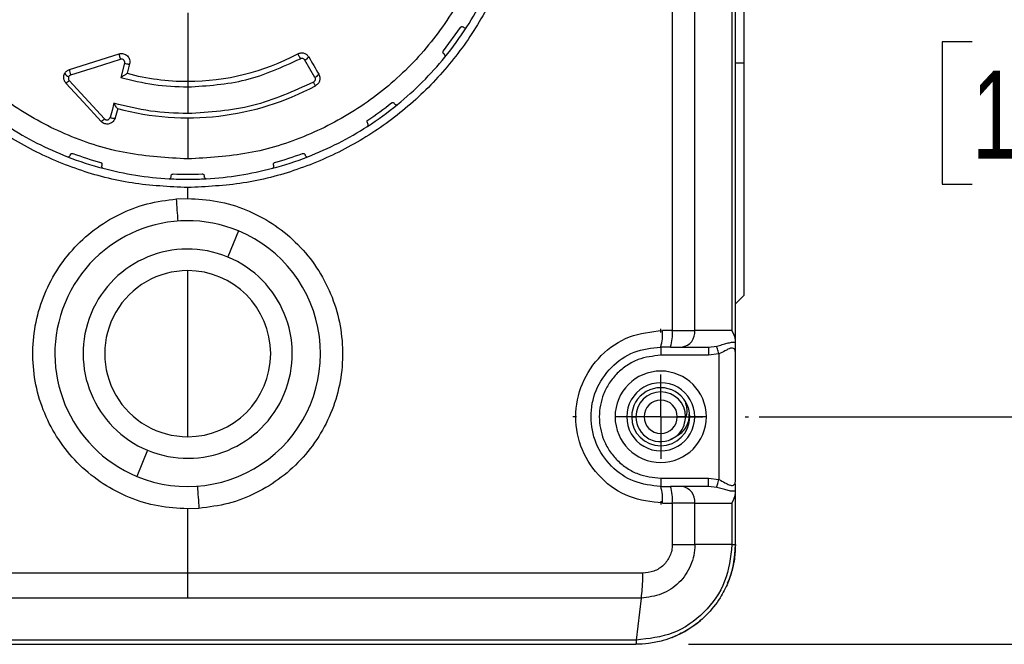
# Model space of a CAD drawing. Header units: millimetres. Extents: x 16 to 683, y 16 to 524.
# Tile 8 of 20: x 373 to 432, y 368 to 406. Entities that reach past the tile are written whole.
import ezdxf

# ---------------------------------------------------------------- set-up
doc = ezdxf.new("R2010")
doc.units = ezdxf.units.MM
doc.header["$LTSCALE"] = 2.5
doc.linetypes.add('CENTERX2', pattern=[20.32, 12.7, -2.54, 2.54, -2.54])
doc.layers.add('CENTER', color=40, linetype='CENTERX2')
doc.layers.add('DIMENSIONS', color=140, linetype='Continuous', lineweight=25)
doc.styles.add('SLDTEXTSTYLE0', font='TXT', dxfattribs={"width": 0.7})
doc.dimstyles.new('SLDDIMSTYLE0', dxfattribs={"dimtxt": 5.39502, "dimasz": 8.255, "dimexe": 0, "dimexo": 0.0625, "dimgap": 1.348755, "dimtad": 0, "dimtih": 1, "dimtoh": 1, "dimrnd": 1e-09, "dimzin": 12, "dimdsep": 46, "dimtxsty": 'SLDTEXTSTYLE0', "dimsah": 1, "dimcen": 0.09, "dimadec": 0, "dimazin": 3, "dimtfac": 1, "dimtofl": 0, "dimtmove": 0, "dimatfit": 3, "dimfxl": 0, "dimfrac": 2, "dimtolj": 1, "dimtzin": 12, "dimarcsym": 0})
doc.dimstyles.new('SLDDIMSTYLE1', dxfattribs={"dimtxt": 5.39502, "dimasz": 8.255, "dimexe": 0, "dimexo": 0.0625, "dimgap": 1.348755, "dimtad": 0, "dimtih": 1, "dimtoh": 1, "dimrnd": 1e-09, "dimzin": 4, "dimdsep": 46, "dimtxsty": 'SLDTEXTSTYLE0', "dimsah": 1, "dimcen": 0.09, "dimadec": 0, "dimazin": 1, "dimtfac": 1, "dimtofl": 0, "dimtmove": 0, "dimatfit": 3, "dimfxl": 0, "dimfrac": 2, "dimtolj": 1, "dimtzin": 12, "dimarcsym": 0})

# ---------------------------------------------------------------- blocks, each defined once
blk = doc.blocks.new('_D_3')
at = {"layer": 'DIMENSIONS'}
for p, q in [((417.071, 424.314), (445.863, 424.314)), ((437.925, 424.314), (437.925, 414.08)), ((429.909, 404.297), (428.098, 404.297)), ((428.098, 404.297), (428.098, 395.723)), ((445.941, 404.297), (447.753, 404.297)), ((447.753, 404.297), (447.753, 395.723)), ((428.098, 395.723), (429.909, 395.723)), ((447.753, 395.723), (445.941, 395.723)), ((437.925, 381.714), (437.925, 394.515)), ((417.071, 381.714), (445.863, 381.714))]:
    blk.add_line(p, q, dxfattribs=at)
for points in [[(437.925, 424.314), (436.655, 416.059), (439.195, 416.059)], [(437.925, 381.714), (439.195, 389.969), (436.655, 389.969)]]:
    blk.add_solid(points, dxfattribs=at)
at = {"layer": 'DIMENSIONS', "char_height": 5.2917, "attachment_point": 1, "style": 'SLDTEXTSTYLE0'}
for s, insert in [('42.6', (429.909, 412.326)), ('1.68', (429.909, 402.544))]:
    blk.add_mtext(s, dxfattribs=dict(at, insert=insert))
blk = doc.blocks.new('_D_4')
at = {"layer": 'DIMENSIONS'}
for p, q in [((412.821, 438.014), (471.282, 438.014)), ((463.345, 438.014), (463.345, 415.78)), ((455.329, 405.998), (453.517, 405.998)), ((453.517, 405.998), (453.517, 397.424)), ((471.36, 405.998), (473.172, 405.998)), ((473.172, 405.998), (473.172, 397.424)), ((453.517, 397.424), (455.329, 397.424)), ((473.172, 397.424), (471.36, 397.424)), ((463.345, 368.014), (463.345, 396.216)), ((412.821, 368.014), (471.282, 368.014))]:
    blk.add_line(p, q, dxfattribs=at)
for points in [[(463.345, 438.014), (462.075, 429.759), (464.615, 429.759)], [(463.345, 368.014), (464.615, 376.269), (462.075, 376.269)]]:
    blk.add_solid(points, dxfattribs=at)
at = {"layer": 'DIMENSIONS', "char_height": 5.2917, "attachment_point": 1, "style": 'SLDTEXTSTYLE0'}
for s, insert in [('70.0', (455.329, 414.027)), ('2.76', (455.329, 404.245))]:
    blk.add_mtext(s, dxfattribs=dict(at, insert=insert))
blk = doc.blocks.new('SW_CENTERMARKSYMBOL_2')
at = {"layer": 'CENTER', "color": 0}
for p, q in [((0, 5.08), (0, 5.29)), ((0, 0), (0, 2.54)), ((-5.08, 0), (-5.29, 0)), ((0, 0), (-2.54, 0)), ((0, 0), (0, -2.54)), ((0, 0), (2.54, 0)), ((5.08, 0), (5.29, 0)), ((0, -5.08), (0, -5.29))]:
    blk.add_line(p, q, dxfattribs=at)

msp = doc.modelspace()

# ---------------------------------------------------------------- linework, layer by layer
for p, q in [((415.646, 386.298), (415.646, 419.731)), ((411.841, 419.114), (411.841, 386.914)), ((413.202, 386.914), (413.202, 419.114)), ((415.433, 419.114), (415.433, 386.914)), ((416.146, 417.014), (416.146, 403.014)), ((382.646, 406.036), (382.646, 401.914)), ((399.252, 405.185), (399.291, 405.156)), ((398.054, 403.738), (399.082, 405.154)), ((375.526, 402.622), (378.514, 403.564)), ((398.116, 403.538), (398.077, 403.567)), ((378.846, 402.997), (378.619, 402.147)), ((379.147, 402.958), (378.996, 402.395)), ((416.146, 403.014), (415.646, 403.014)), ((416.146, 403.014), (416.146, 389.014)), ((390.542, 402.338), (390.544, 402.334)), ((375.508, 401.969), (377.631, 399.652)), ((382.646, 401.914), (382.646, 401.574)), ((390.306, 402.145), (390.305, 402.147)), ((382.646, 401.574), (382.646, 399.967)), ((395.093, 400.583), (395.121, 400.544)), ((378.427, 400.269), (378.276, 399.706)), ((377.972, 399.736), (377.972, 399.734)), ((378.276, 399.706), (378.275, 399.702)), ((382.646, 399.714), (382.646, 397.235)), ((393.475, 399.407), (393.452, 399.478)), ((393.503, 399.368), (393.475, 399.407)), ((375.561, 397.446), (375.576, 397.492)), ((389.716, 397.492), (389.73, 397.446)), ((377.478, 396.874), (377.463, 396.828)), ((387.813, 396.874), (387.808, 396.911)), ((387.828, 396.828), (387.813, 396.874)), ((377.457, 396.791), (377.463, 396.828)), ((381.646, 396.166), (381.646, 396.214)), ((383.646, 396.214), (383.646, 396.166)), ((382.646, 394.856), (382.646, 395.514)), ((381.973, 394.831), (382.646, 394.856)), ((385.71, 392.904), (385.059, 391.334)), ((382.646, 385.514), (382.646, 390.514)), ((416.146, 389.014), (415.646, 388.514)), ((411.841, 386.914), (411.25, 386.914)), ((411.841, 386.914), (413.202, 386.914)), ((415.433, 386.914), (413.202, 386.914)), ((415.646, 386.2), (415.646, 386.298)), ((415.646, 385.61), (415.646, 386.2)), ((411.734, 385.914), (411.146, 385.914)), ((411.146, 385.914), (411.146, 385.414)), ((411.734, 385.914), (412.414, 385.914)), ((412.414, 385.914), (414.031, 385.914)), ((414.031, 385.914), (414.519, 385.968)), ((414.031, 385.914), (414.031, 385.414)), ((415.646, 377.819), (415.646, 385.61)), ((382.646, 380.514), (382.646, 385.514)), ((414.031, 385.414), (411.146, 385.414)), ((414.646, 385.494), (414.031, 385.414)), ((414.646, 385.494), (414.646, 377.934)), ((409.096, 381.714), (408.396, 381.714)), ((409.396, 381.714), (409.096, 381.714)), ((409.396, 381.714), (409.646, 381.714)), ((410.146, 381.714), (409.646, 381.714)), ((412.646, 381.714), (412.146, 381.714)), ((412.643, 381.625), (412.668, 381.714)), ((412.668, 381.714), (412.646, 381.714)), ((412.869, 381.714), (412.864, 381.871)), ((412.869, 381.714), (412.896, 381.714)), ((413.196, 381.714), (412.896, 381.714)), ((413.896, 381.714), (413.196, 381.714)), ((380.233, 379.695), (379.581, 378.124)), ((411.146, 378.014), (414.031, 378.014)), ((411.146, 378.014), (411.146, 377.514)), ((414.031, 377.514), (414.031, 378.014)), ((414.031, 378.014), (414.646, 377.934)), ((411.146, 377.514), (411.734, 377.514)), ((412.414, 377.514), (411.734, 377.514)), ((414.031, 377.514), (412.414, 377.514)), ((414.519, 377.46), (414.031, 377.514)), ((415.646, 377.81), (415.646, 377.819)), ((415.646, 377.228), (415.646, 377.674)), ((415.646, 377.131), (415.646, 377.228)), ((415.646, 374.014), (415.646, 377.131)), ((383.324, 376.197), (382.646, 376.172)), ((382.646, 372.295), (382.646, 376.172)), ((411.25, 376.514), (411.841, 376.514)), ((411.841, 376.514), (411.841, 374.014)), ((413.202, 376.514), (411.841, 376.514)), ((413.202, 374.014), (413.202, 376.514)), ((413.202, 376.514), (415.433, 376.514)), ((415.433, 376.514), (415.433, 374.014)), ((411.841, 374.014), (413.202, 374.014)), ((415.433, 374.014), (413.202, 374.014)), ((415.433, 374.014), (415.646, 374.014)), ((382.646, 372.295), (355.234, 372.295)), ((382.646, 370.8), (382.646, 372.295)), ((382.646, 370.8), (355.331, 370.8)), ((409.96, 370.8), (409.674, 368.267)), ((355.646, 368.014), (409.646, 368.014))]:
    msp.add_line(p, q)
at = {"flags": 128}
for points in [[(375.598, 402.298), (377.095, 402.77), (378.594, 403.243)], [(390.305, 402.147), (390.004, 402.668), (389.703, 403.19)], [(389.941, 403.378), (390.017, 403.247), (390.092, 403.117), (390.167, 402.987), (390.242, 402.857), (390.317, 402.727), (390.392, 402.597), (390.467, 402.468), (390.542, 402.338)], [(375.308, 401.807), (376.367, 400.652), (377.424, 399.498)], [(390.345, 401.647), (390.343, 401.651), (390.336, 401.663), (390.326, 401.683), (390.311, 401.71), (390.293, 401.743), (390.273, 401.782), (390.25, 401.824), (390.226, 401.87)], [(378.202, 400.594), (378.087, 400.165), (377.972, 399.736)], [(414.646, 385.494), (414.624, 385.577), (414.602, 385.657), (414.582, 385.732), (414.564, 385.8), (414.548, 385.859), (414.535, 385.908), (414.525, 385.944), (414.519, 385.968)], [(414.519, 377.46), (414.525, 377.484), (414.535, 377.52), (414.548, 377.569), (414.564, 377.628), (414.582, 377.696), (414.602, 377.772), (414.624, 377.851), (414.646, 377.934)], [(410.057, 372.295), (396.369, 372.295), (382.646, 372.295)], [(409.96, 370.8), (396.32, 370.8), (382.646, 370.8)], [(409.674, 368.267), (396.177, 368.267), (382.646, 368.267), (369.114, 368.267), (355.617, 368.266)]]:
    msp.add_lwpolyline(points, dxfattribs=at)
for centre, radius, start, end in [((382.646, 416.014), 19.999, 327.21709, 338.78156), ((382.646, 416.014), 20, 320.78284, 327.21755), ((382.646, 416.014), 14.1, 270.00009, 298.03735), ((389.489, 403.707), 0.56, 292.44603, 323.9234), ((382.645, 416.015), 20.001, 309.21659, 320.78253), ((375.66, 402.695), 0.529, 216.60921, 250.00225), ((376.535, 402.677), 1.01, 183.08613, 202.00269), ((382.646, 416.014), 14.1, 254.99998, 270.00005), ((390.109, 402.632), 0.524, 291.94455, 325.75301), ((390.116, 402.63), 0.521, 291.35659, 325.30643), ((374.716, 402.747), 1.11, 302.20219, 315.48483), ((382.646, 416.014), 16.3, 254.98617, 298.18656), ((382.647, 416.013), 19.998, 302.78344, 309.21668), ((382.645, 416.016), 19.702, 303.45542, 308.5444), ((377.103, 400.143), 0.722, 296.49557, 317.05895), ((378.17, 400.189), 0.495, 246.50204, 282.39477), ((378.173, 400.184), 0.493, 245.95601, 281.98195), ((382.646, 416.015), 20.001, 237.21597, 248.78433), ((382.646, 416.014), 20, 291.21575, 302.78358), ((382.645, 416.012), 19.697, 249.45494, 254.54511), ((382.645, 416.015), 19.701, 285.45532, 290.54452), ((382.646, 416.015), 20.001, 248.78481, 255.21521), ((382.646, 416.013), 19.999, 284.78415, 291.21595), ((382.646, 416.014), 20, 255.21537, 266.78472), ((382.646, 416.013), 19.699, 267.45512, 272.54482), ((382.646, 416.014), 20, 273.21543, 284.78432), ((382.646, 416.013), 19.999, 266.78451, 270.00009), ((382.646, 416.013), 19.999, 269.99991, 273.21549), ((139.626, 377.187), 242.988, 3.84788, 4.16423), ((382.646, 385.514), 8, 67.4774, 247.47733), ((382.646, 385.514), 8, 247.4773, 67.47743), ((382.646, 385.514), 6.3, 67.47739, 247.47732), ((382.646, 385.514), 6.3, 247.47739, 67.47732), ((382.646, 385.514), 5, 89.99997, 270.00003), ((382.646, 385.514), 5, 270.00014, 89.99986), ((408.784, 386.667), 2.478, 342.3206, 5.72741), ((409.421, 386.667), 2.433, 341.9725, 5.83066), ((412.294, 386.819), 0.913, 277.59744, 5.9746), ((414.404, 386.214), 1.244, 3.83887, 34.22412), ((411.146, 381.714), 2.75, 0.00002, 179.99998), ((411.146, 381.714), 2.05, 359.9999, 180.0001), ((411.146, 381.714), 1.75, 359.99994, 180.00006), ((411.146, 381.714), 1.5, 0.00007, 179.99993), ((411.146, 381.714), 1, 0.00011, 179.99989), ((411.146, 381.714), 2.75, 180.00006, 359.99994), ((411.146, 381.714), 2.05, 179.99995, 0.00005), ((411.146, 381.714), 1.75, 180, 0), ((411.146, 381.714), 1.5, 179.99972, 303.37626), ((411.146, 381.714), 1, 180.00021, 359.99979), ((411.138, 381.714), 1.507, 356.59091, 359.99074), ((626.213, 394.01), 243.541, 183.87886, 184.19449), ((408.784, 376.761), 2.478, 354.27262, 17.67934), ((409.421, 376.761), 2.433, 354.16937, 18.02745), ((412.294, 376.609), 0.913, 354.02541, 82.40245), ((414.404, 377.214), 1.244, 325.77596, 356.16105), ((409.646, 374.014), 6, 337.17253, 359.99971), ((409.646, 374.014), 6, 291.40223, 313.11019)]:
    msp.add_arc(centre, radius, start, end)
for points, knots in [([(382.646, 395.514), (381.524, 395.568), (379.29, 395.674), (376.028, 396.526), (372.952, 397.855), (370.131, 399.68), (367.648, 401.934), (365.561, 404.566), (363.932, 407.498), (362.799, 410.66), (362.194, 413.962), (362.134, 417.32), (362.618, 420.642), (363.635, 423.841), (365.157, 426.835), (367.149, 429.531), (369.538, 431.906), (371.414, 433.123), (372.355, 433.733)], [0, 0, 0, 0, 0.062838, 0.125123, 0.187782, 0.250067, 0.31268, 0.374988, 0.437575, 0.499942, 0.562509, 0.624943, 0.687462, 0.749934, 0.812379, 0.874876, 0.937257, 1, 1, 1, 1]), ([(392.936, 433.733), (393.877, 433.123), (395.754, 431.906), (398.143, 429.531), (400.134, 426.835), (401.656, 423.842), (402.674, 420.643), (403.158, 417.321), (403.097, 413.962), (402.493, 410.661), (401.359, 407.498), (399.73, 404.566), (397.644, 401.934), (395.161, 399.68), (392.339, 397.855), (389.263, 396.526), (386.001, 395.674), (383.768, 395.568), (382.646, 395.514)], [0, 0, 0, 0, 0.062747, 0.125123, 0.187623, 0.250062, 0.312527, 0.37505, 0.437478, 0.500053, 0.562425, 0.625014, 0.687328, 0.749938, 0.812222, 0.874879, 0.937162, 1, 1, 1, 1]), ([(382.646, 397.235), (381.417, 397.305), (378.959, 397.445), (375.413, 398.561), (372.145, 400.297), (369.282, 402.65), (366.929, 405.514), (365.193, 408.781), (364.077, 412.327), (363.937, 414.785), (363.867, 416.014)], [0, 0, 0, 0, 0.125, 0.25, 0.375, 0.5, 0.625, 0.75, 0.875, 1, 1, 1, 1]), ([(401.425, 416.014), (401.355, 414.785), (401.215, 412.327), (400.098, 408.781), (398.363, 405.514), (396.009, 402.65), (393.146, 400.297), (389.878, 398.561), (386.333, 397.445), (383.875, 397.305), (382.646, 397.235)], [0, 0, 0, 0, 0.125, 0.25, 0.375, 0.5, 0.625, 0.75, 0.875, 1, 1, 1, 1]), ([(399.082, 405.154), (399.088, 405.161), (399.1, 405.177), (399.124, 405.194), (399.152, 405.205), (399.197, 405.211), (399.229, 405.196), (399.252, 405.185)], [0, 0, 0, 0, 0.151566, 0.30234, 0.458069, 0.610453, 1, 1, 1, 1]), ([(399.291, 405.156), (399.325, 405.143), (399.376, 405.124), (399.429, 405.152), (399.447, 405.168), (399.453, 405.175), (399.456, 405.179), (399.458, 405.182), (399.46, 405.184), (399.46, 405.185), (399.46, 405.185)], [0, 0, 0, 0, 0.549617, 0.808778, 0.909533, 0.937834, 0.952127, 0.988015, 0.996981, 1, 1, 1, 1]), ([(378.514, 403.564), (378.558, 403.574), (378.646, 403.595), (378.783, 403.579), (378.911, 403.529), (379.02, 403.448), (379.102, 403.341), (379.153, 403.218), (379.171, 403.086), (379.155, 403.001), (379.147, 402.958)], [0, 0, 0, 0, 0.125978, 0.253099, 0.380704, 0.507525, 0.632661, 0.756067, 0.878365, 1, 1, 1, 1]), ([(378.514, 403.564), (378.515, 403.552), (378.516, 403.515), (378.535, 403.445), (378.56, 403.35), (378.582, 403.28), (378.594, 403.243)], [0, 0, 0, 0, 0.108504, 0.335739, 0.648645, 1, 1, 1, 1]), ([(389.273, 403.569), (389.335, 403.593), (389.457, 403.64), (389.655, 403.618), (389.829, 403.53), (389.904, 403.428), (389.941, 403.378)], [0, 0, 0, 0, 0.25661, 0.509111, 0.756321, 1, 1, 1, 1]), ([(389.273, 403.569), (389.28, 403.557), (389.298, 403.523), (389.333, 403.457), (389.38, 403.369), (389.415, 403.303), (389.433, 403.269)], [0, 0, 0, 0, 0.114381, 0.3446244, 0.6556624, 1, 1, 1, 1]), ([(398.027, 403.664), (398.028, 403.67), (398.028, 403.684), (398.034, 403.703), (398.042, 403.722), (398.05, 403.733), (398.054, 403.738)], [0, 0, 0, 0, 0.249236, 0.501813, 0.750422, 1, 1, 1, 1]), ([(398.077, 403.567), (398.062, 403.58), (398.034, 403.607), (398.03, 403.645), (398.027, 403.664)], [0, 0, 0, 0, 0.5207106, 1, 1, 1, 1]), ([(398.141, 403.369), (398.141, 403.369), (398.146, 403.375), (398.16, 403.399), (398.176, 403.465), (398.139, 403.51), (398.116, 403.538)], [0, 0, 0, 0, 0.007732, 0.123996, 0.44907, 1, 1, 1, 1]), ([(378.846, 402.997), (378.85, 403.015), (378.857, 403.05), (378.849, 403.104), (378.828, 403.154), (378.795, 403.196), (378.752, 403.229), (378.701, 403.249), (378.647, 403.255), (378.612, 403.247), (378.594, 403.243)], [0, 0, 0, 0, 0.1245611, 0.2489726, 0.373801, 0.4983512, 0.623953, 0.7494981, 0.8745577, 1, 1, 1, 1]), ([(378.846, 402.997), (378.882, 402.988), (378.935, 402.974), (379.005, 402.961), (379.052, 402.953), (379.09, 402.95), (379.122, 402.947), (379.139, 402.954), (379.147, 402.958)], [0, 0, 0, 0, 0.359835, 0.535477, 0.6929, 0.821802, 0.915753, 1, 1, 1, 1]), ([(382.646, 401.574), (383.829, 401.648), (386.196, 401.796), (388.354, 402.778), (389.433, 403.269)], [0, 0, 0, 0, 0.5, 1, 1, 1, 1]), ([(389.703, 403.19), (389.687, 403.21), (389.656, 403.252), (389.586, 403.288), (389.506, 403.297), (389.458, 403.278), (389.433, 403.269)], [0, 0, 0, 0, 0.248799, 0.498217, 0.748622, 1, 1, 1, 1]), ([(375.177, 402.145), (375.179, 402.186), (375.184, 402.268), (375.218, 402.342), (375.235, 402.38)], [0, 0, 0, 0, 0.500013, 1, 1, 1, 1]), ([(375.235, 402.38), (375.271, 402.434), (375.345, 402.544), (375.465, 402.596), (375.526, 402.622)], [0, 0, 0, 0, 0.496816, 1, 1, 1, 1]), ([(375.479, 402.198), (375.494, 402.221), (375.524, 402.266), (375.573, 402.287), (375.598, 402.298)], [0, 0, 0, 0, 0.500261, 1, 1, 1, 1]), ([(378.996, 402.395), (378.993, 402.39), (378.983, 402.377), (378.955, 402.357), (378.912, 402.325), (378.848, 402.283), (378.749, 402.223), (378.668, 402.176), (378.619, 402.147)], [0, 0, 0, 0, 0.035815, 0.111371, 0.227918, 0.384591, 0.620714, 1, 1, 1, 1]), ([(390.544, 402.334), (390.562, 402.296), (390.595, 402.226), (390.612, 402.114), (390.606, 402.011), (390.573, 401.885), (390.494, 401.748), (390.393, 401.68), (390.345, 401.647)], [0, 0, 0, 0, 0.156848, 0.292725, 0.420222, 0.545403, 0.78144, 1, 1, 1, 1]), ([(375.308, 401.807), (375.272, 401.855), (375.196, 401.954), (375.183, 402.079), (375.177, 402.145)], [0, 0, 0, 0, 0.472151, 1, 1, 1, 1]), ([(375.479, 402.198), (375.471, 402.179), (375.454, 402.141), (375.454, 402.079), (375.47, 402.018), (375.495, 401.985), (375.508, 401.969)], [0, 0, 0, 0, 0.248799, 0.49772, 0.748802, 1, 1, 1, 1]), ([(378.619, 402.147), (379.28, 401.98), (380.602, 401.647), (381.964, 401.599), (382.646, 401.574)], [0, 0, 0, 0, 0.500001, 1, 1, 1, 1]), ([(390.226, 401.87), (389.021, 401.318), (386.612, 400.215), (383.968, 400.049), (382.646, 399.967)], [0, 0, 0, 0, 0.499999, 1, 1, 1, 1]), ([(390.306, 402.145), (390.316, 402.12), (390.336, 402.071), (390.33, 402.003), (390.31, 401.954), (390.288, 401.92), (390.26, 401.891), (390.237, 401.877), (390.226, 401.87)], [0, 0, 0, 0, 0.248062, 0.496565, 0.621184, 0.747603, 0.874824, 1, 1, 1, 1]), ([(382.646, 399.967), (381.894, 399.993), (380.391, 400.046), (378.932, 400.411), (378.202, 400.594)], [0, 0, 0, 0, 0.5, 1, 1, 1, 1]), ([(378.423, 400.271), (378.419, 400.273), (378.407, 400.281), (378.376, 400.32), (378.329, 400.386), (378.266, 400.484), (378.225, 400.555), (378.202, 400.594)], [0, 0, 0, 0, 0.037324, 0.111038, 0.374797, 0.65468, 1, 1, 1, 1]), ([(394.921, 400.606), (394.929, 400.612), (394.945, 400.623), (394.974, 400.631), (395.003, 400.633), (395.049, 400.626), (395.075, 400.601), (395.093, 400.583)], [0, 0, 0, 0, 0.151581, 0.302398, 0.458044, 0.610495, 1, 1, 1, 1]), ([(395.121, 400.544), (395.15, 400.521), (395.185, 400.491), (395.241, 400.496), (395.266, 400.504), (395.283, 400.513), (395.289, 400.517), (395.29, 400.519), (395.291, 400.519)], [0, 0, 0, 0, 0.550625, 0.681062, 0.886939, 0.971847, 0.992954, 1, 1, 1, 1]), ([(378.275, 399.702), (378.255, 399.65), (378.218, 399.553), (378.117, 399.447), (378.013, 399.382), (377.901, 399.343), (377.778, 399.33), (377.646, 399.352), (377.522, 399.406), (377.457, 399.467), (377.424, 399.498)], [0, 0, 0, 0, 0.1549027, 0.289853, 0.4047872, 0.4996468, 0.6246415, 0.7496906, 0.8748186, 1, 1, 1, 1]), ([(377.631, 399.652), (377.644, 399.64), (377.67, 399.615), (377.72, 399.593), (377.773, 399.584), (377.827, 399.59), (377.877, 399.61), (377.92, 399.642), (377.954, 399.684), (377.966, 399.717), (377.972, 399.734)], [0, 0, 0, 0, 0.125483, 0.251017, 0.376592, 0.502327, 0.626896, 0.751659, 0.875774, 1, 1, 1, 1]), ([(393.452, 399.478), (393.453, 399.488), (393.454, 399.508), (393.466, 399.535), (393.48, 399.556), (393.494, 399.569), (393.502, 399.575), (393.506, 399.578)], [0, 0, 0, 0, 0.249489, 0.504473, 0.751294, 0.874506, 1, 1, 1, 1]), ([(393.475, 399.2), (393.475, 399.2), (393.477, 399.201), (393.501, 399.219), (393.539, 399.278), (393.516, 399.336), (393.503, 399.368)], [0, 0, 0, 0, 0.002693, 0.042802, 0.471451, 1, 1, 1, 1]), ([(375.576, 397.492), (375.588, 397.514), (375.605, 397.546), (375.646, 397.567), (375.674, 397.575), (375.704, 397.575), (375.723, 397.57), (375.732, 397.567)], [0, 0, 0, 0, 0.389249, 0.541659, 0.697481, 0.848311, 1, 1, 1, 1]), ([(389.559, 397.567), (389.569, 397.57), (389.587, 397.575), (389.617, 397.575), (389.646, 397.567), (389.686, 397.546), (389.703, 397.514), (389.716, 397.492)], [0, 0, 0, 0, 0.151613, 0.302369, 0.458026, 0.610478, 1, 1, 1, 1]), ([(375.408, 397.37), (375.409, 397.369), (375.415, 397.367), (375.435, 397.363), (375.463, 397.363), (375.517, 397.376), (375.542, 397.415), (375.561, 397.446)], [0, 0, 0, 0, 0.007105, 0.112815, 0.31976, 0.448653, 1, 1, 1, 1]), ([(377.396, 397.026), (377.405, 397.023), (377.424, 397.017), (377.447, 396.999), (377.466, 396.976), (377.486, 396.935), (377.482, 396.899), (377.478, 396.874)], [0, 0, 0, 0, 0.151614, 0.302359, 0.45805, 0.610489, 1, 1, 1, 1]), ([(387.808, 396.911), (387.809, 396.924), (387.811, 396.95), (387.831, 396.985), (387.855, 397.008), (387.877, 397.02), (387.889, 397.024), (387.896, 397.026)], [0, 0, 0, 0, 0.251221, 0.509174, 0.753399, 0.874874, 1, 1, 1, 1]), ([(389.73, 397.446), (389.75, 397.415), (389.774, 397.376), (389.829, 397.363), (389.856, 397.363), (389.875, 397.367), (389.881, 397.369), (389.883, 397.369), (389.883, 397.37)], [0, 0, 0, 0, 0.551331, 0.680685, 0.887083, 0.971977, 0.992972, 1, 1, 1, 1]), ([(377.457, 396.791), (377.463, 396.763), (377.472, 396.718), (377.514, 396.687), (377.535, 396.678), (377.541, 396.677), (377.542, 396.676)], [0, 0, 0, 0, 0.541868, 0.88472, 0.971309, 1, 1, 1, 1]), ([(381.646, 396.214), (381.65, 396.239), (381.657, 396.274), (381.689, 396.307), (381.714, 396.323), (381.742, 396.333), (381.761, 396.333), (381.771, 396.333)], [0, 0, 0, 0, 0.389236, 0.541653, 0.697468, 0.848275, 1, 1, 1, 1]), ([(383.52, 396.333), (383.53, 396.333), (383.55, 396.333), (383.578, 396.323), (383.603, 396.307), (383.635, 396.274), (383.641, 396.239), (383.646, 396.214)], [0, 0, 0, 0, 0.15165, 0.302371, 0.458067, 0.610505, 1, 1, 1, 1]), ([(387.749, 396.676), (387.75, 396.676), (387.758, 396.679), (387.785, 396.691), (387.834, 396.736), (387.831, 396.793), (387.828, 396.828)], [0, 0, 0, 0, 0.008577, 0.138067, 0.474105, 1, 1, 1, 1]), ([(381.524, 396.046), (381.524, 396.046), (381.531, 396.045), (381.551, 396.047), (381.578, 396.056), (381.625, 396.086), (381.637, 396.13), (381.646, 396.166)], [0, 0, 0, 0, 0.007034, 0.112758, 0.319835, 0.448534, 1, 1, 1, 1]), ([(383.768, 396.046), (383.766, 396.046), (383.759, 396.046), (383.731, 396.048), (383.67, 396.073), (383.655, 396.13), (383.646, 396.166)], [0, 0, 0, 0, 0.028342, 0.112944, 0.447212, 1, 1, 1, 1]), ([(382.646, 376.172), (382.047, 376.206), (380.85, 376.272), (379.122, 376.805), (377.524, 377.632), (376.117, 378.756), (374.95, 380.126), (374.067, 381.692), (373.497, 383.399), (373.263, 385.182), (373.371, 386.978), (373.819, 388.72), (374.59, 390.345), (375.657, 391.794), (376.979, 393.012), (378.512, 393.951), (380.193, 394.603), (381.38, 394.755), (381.973, 394.831)], [0, 0, 0, 0, 0.0627232, 0.1251949, 0.1878016, 0.2504614, 0.3127279, 0.3753748, 0.4376721, 0.5002648, 0.5627205, 0.6251457, 0.6877484, 0.7500326, 0.8126795, 0.8749695, 0.9375634, 1, 1, 1, 1]), ([(382.646, 394.856), (383.244, 394.822), (384.441, 394.756), (386.168, 394.224), (387.764, 393.398), (389.17, 392.276), (390.337, 390.908), (391.222, 389.342), (391.792, 387.637), (392.028, 385.853), (391.922, 384.059), (391.475, 382.316), (390.706, 380.69), (389.641, 379.241), (388.318, 378.02), (386.788, 377.082), (385.105, 376.427), (383.919, 376.274), (383.324, 376.197)], [0, 0, 0, 0, 0.062655, 0.12533, 0.187649, 0.250191, 0.312684, 0.375057, 0.437685, 0.49997, 0.562628, 0.624948, 0.687521, 0.750003, 0.812394, 0.875014, 0.937295, 1, 1, 1, 1]), ([(411.25, 376.514), (410.57, 376.592), (409.209, 376.747), (407.472, 377.943), (406.306, 379.661), (405.895, 381.71), (406.304, 383.762), (407.469, 385.482), (409.207, 386.681), (410.569, 386.836), (411.25, 386.914)], [0, 0, 0, 0, 0.124748, 0.2496048, 0.3746231, 0.4997665, 0.6249664, 0.7501525, 0.8751412, 1, 1, 1, 1]), ([(414.519, 385.968), (414.63, 385.997), (414.842, 386.052), (415.138, 386.141), (415.403, 386.207), (415.57, 386.202), (415.646, 386.2)], [0, 0, 0, 0, 0.298529, 0.56875, 0.803767, 1, 1, 1, 1]), ([(411.146, 377.514), (410.597, 377.577), (409.5, 377.703), (408.097, 378.675), (407.163, 380.065), (406.839, 381.711), (407.161, 383.358), (408.094, 384.751), (409.498, 385.725), (410.597, 385.851), (411.146, 385.914)], [0, 0, 0, 0, 0.124738, 0.249591, 0.376051, 0.499766, 0.623591, 0.750163, 0.875151, 1, 1, 1, 1]), ([(415.646, 385.61), (415.633, 385.679), (415.613, 385.787), (415.472, 385.863), (415.331, 385.843), (415.179, 385.775), (414.954, 385.644), (414.771, 385.555), (414.646, 385.494)], [0, 0, 0, 0, 0.163005, 0.25135, 0.361681, 0.500868, 0.659131, 1, 1, 1, 1]), ([(411.146, 385.414), (410.68, 385.365), (409.964, 385.289), (409.103, 384.827), (408.511, 384.35), (408.03, 383.757), (407.583, 382.896), (407.356, 381.714), (407.583, 380.533), (408.03, 379.671), (408.511, 379.078), (409.103, 378.601), (409.964, 378.14), (410.68, 378.063), (411.146, 378.014)], [0, 0, 0, 0, 0.119729, 0.18418, 0.249999, 0.315819, 0.380271, 0.5, 0.619729, 0.684181, 0.750001, 0.81582, 0.880271, 1, 1, 1, 1]), ([(412.61, 382.612), (412.651, 382.494), (412.752, 382.203), (412.7, 381.897), (412.668, 381.714)], [0, 0, 0, 0, 0.402753, 1, 1, 1, 1]), ([(411.719, 380.339), (411.873, 380.418), (412.198, 380.585), (412.542, 381.054), (412.609, 381.434), (412.643, 381.625)], [0, 0, 0, 0, 0.309546, 0.653299, 1, 1, 1, 1]), ([(412.869, 381.714), (412.841, 381.576), (412.785, 381.303), (412.58, 380.945), (412.31, 380.65), (412.083, 380.523), (411.971, 380.461)], [0, 0, 0, 0, 0.262763, 0.517011, 0.762758, 1, 1, 1, 1]), ([(414.646, 377.934), (414.771, 377.873), (414.96, 377.781), (415.185, 377.65), (415.337, 377.584), (415.472, 377.565), (415.613, 377.642), (415.633, 377.749), (415.646, 377.819)], [0, 0, 0, 0, 0.340715, 0.515875, 0.637868, 0.74868, 0.837068, 1, 1, 1, 1]), ([(415.646, 377.228), (415.57, 377.226), (415.403, 377.221), (415.138, 377.287), (414.842, 377.377), (414.63, 377.432), (414.519, 377.46)], [0, 0, 0, 0, 0.196233, 0.43125, 0.701471, 1, 1, 1, 1]), ([(415.646, 374.014), (415.636, 373.751), (415.616, 373.233), (415.458, 372.46), (415.183, 371.643), (414.697, 370.705), (413.915, 369.725), (412.942, 368.954), (412.033, 368.488), (411.226, 368.209), (410.455, 368.044), (409.902, 368.024), (409.646, 368.014)], [0, 0, 0, 0, 0.083726, 0.165105, 0.250379, 0.357943, 0.500011, 0.646601, 0.749975, 0.823928, 0.918378, 1, 1, 1, 1]), ([(415.433, 374.014), (415.346, 373.258), (415.172, 371.749), (413.838, 369.849), (411.936, 368.523), (410.428, 368.352), (409.674, 368.267)], [0, 0, 0, 0, 0.250711, 0.500277, 0.750101, 1, 1, 1, 1]), ([(413.202, 374.014), (413.189, 373.796), (413.163, 373.367), (412.898, 372.556), (412.299, 371.676), (411.223, 370.947), (410.383, 370.849), (409.96, 370.8)], [0, 0, 0, 0, 0.129496, 0.254663, 0.502786, 0.749964, 1, 1, 1, 1]), ([(411.841, 374.014), (411.834, 373.9), (411.821, 373.669), (411.673, 373.23), (411.341, 372.75), (410.744, 372.365), (410.286, 372.318), (410.057, 372.295)], [0, 0, 0, 0, 0.12506, 0.252158, 0.501409, 0.750762, 1, 1, 1, 1]), ([(410.057, 372.295), (410.052, 372.122), (410.044, 371.809), (410.016, 371.31), (409.98, 370.984), (409.96, 370.8)], [0, 0, 0, 0, 0.345192, 0.627993, 1, 1, 1, 1]), ([(409.674, 368.267), (409.67, 368.212), (409.665, 368.136), (409.661, 368.05), (409.649, 368.022), (409.646, 368.014)], [0, 0, 0, 0, 0.649728, 0.894319, 1, 1, 1, 1])]:
    msp.add_open_spline(points, degree=3, knots=knots)

# ---------------------------------------------------------------- block references
at = {"layer": 'CENTER'}
msp.add_blockref('SW_CENTERMARKSYMBOL_2', (411.146, 381.714), dxfattribs=at)

# ---------------------------------------------------------------- dimensions: what is measured, and where the dimension line sits
at = {"layer": 'DIMENSIONS'}
for base, p1, p2, angle, dimstyle, picture, middle in [((463.345, 368.014), (409.646, 438.014), (409.646, 368.014), 270, 'SLDDIMSTYLE1', '_D_4', (463.345, 405.998)), ((437.925, 381.714), (413.896, 424.314), (413.896, 381.714), 90, 'SLDDIMSTYLE0', '_D_3', (437.925, 404.297))]:
    dim = msp.add_linear_dim(base=base, p1=p1, p2=p2, angle=angle, dimstyle=dimstyle, dxfattribs=at)
    dim.commit()
    dim.dimension.update_dxf_attribs({"geometry": picture, "text_midpoint": middle, "dimtype": 160})

doc.saveas('drawing.dxf')
